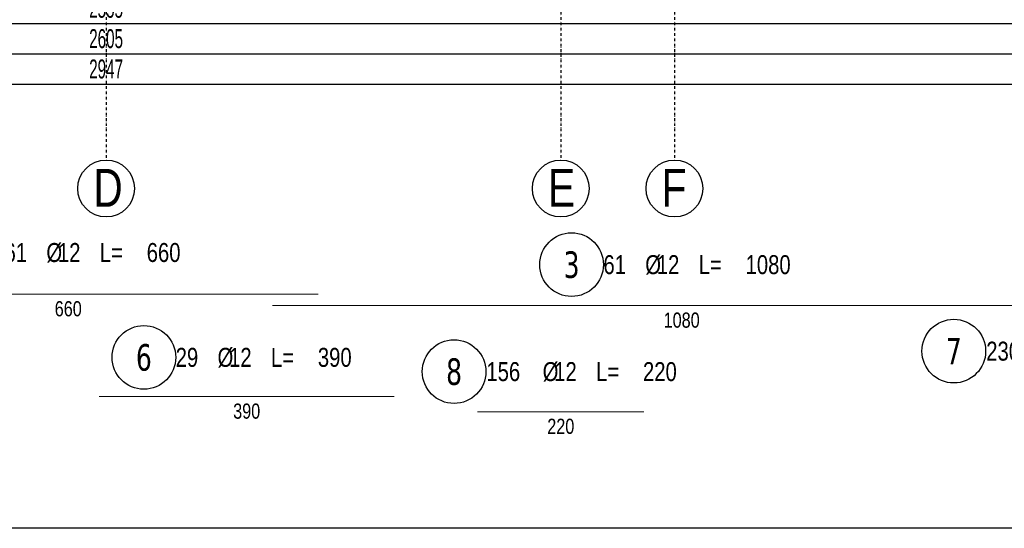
# Model space of a CAD drawing. Header units: millimetres. Extents: x -22500 to -4121, y -19317 to -14831.
# Tile 7 of 70: x -20571 to -19272, y -18828 to -18158. Entities that reach past the tile are written whole.
import ezdxf
from ezdxf.enums import TextEntityAlignment as Align

# ---------------------------------------------------------------- set-up
doc = ezdxf.new("R2010")
doc.units = ezdxf.units.MM
doc.header["$LTSCALE"] = 10
doc.linetypes.add('MO', pattern=[0.7, 0.35, -0.17, 0.01, -0.17])
doc.layers.add('BA_obw', color=230, linetype='Continuous', plot=False)
doc.layers.add('BZ_pom', color=6, linetype='Continuous', plot=False)
for name, color, linetype in [('BA_wym', 1, 'Continuous'), ('BD_osm', 1, 'MO'), ('BD_txs', 2, 'Continuous'), ('BD_wic', 1, 'Continuous'), ('BZ_odn', 1, 'Continuous'), ('BZ_opi2', 4, 'Continuous'), ('BZ_opi3', 30, 'Continuous'), ('BZ_opi4', 53, 'Continuous'), ('BZ_P_wyc', 134, 'Continuous'), ('BZ_wym', 1, 'Continuous')]:
    doc.layers.add(name, color=color, linetype=linetype)
doc.styles.add('BIKTBG', font='tahoma.ttf', dxfattribs={"width": 0.85})
doc.styles.add('BIKTC', font='bikromsw.shx', dxfattribs={"width": 0.85})
doc.styles.add('BIKTS', font='bikromsw.shx', dxfattribs={"width": 0.8})
doc.styles.add('BIKWYM', font='bikromsw.shx', dxfattribs={"width": 0.6})
doc.dimstyles.new('BA_KR_100_cm', dxfattribs={"dimtxt": 25, "dimasz": 1.666667, "dimexe": 24, "dimexo": 0, "dimgap": 0, "dimtad": 0, "dimdec": 1, "dimrnd": 0.5, "dimzin": 9, "dimdsep": 46, "dimtxsty": 'BIKWYM', "dimblk": 'WYM-KR', "dimcen": 0, "dimdle": 20, "dimclrd": 256, "dimclre": 256, "dimclrt": 2, "dimadec": 0, "dimazin": 0, "dimtfac": 0.033333, "dimtdec": 1, "dimtmove": 0, "dimatfit": 3, "dimldrblk": 'WYM-KR', "dimfxl": 25, "dimfxlon": 1, "dimtvp": 0.8, "dimtolj": 1, "dimarcsym": 0})

# ---------------------------------------------------------------- blocks, each defined once
blk = doc.blocks.new('WYM-KR')
at = {"linetype": 'ByBlock'}
blk.add_line((11.52, 0), (-11.52, 0), dxfattribs=at)
at = {"color": 7, "linetype": 'ByBlock'}
blk.add_line((6.24, 6.24), (-6.24, -6.24), dxfattribs=at)
blk = doc.blocks.new('*D71')
at = {"layer": 'BA_wym', "lineweight": -2}
for p, q in [((-21734.6, -18122.8), (-21734.6, -18186.8)), ((-19179.6, -18122.8), (-19179.6, -18186.8)), ((-21732.9, -18162.8), (-19181.2, -18162.8))]:
    blk.add_line(p, q, dxfattribs=at)
at = {"layer": 'Defpoints', "color": 0}
for p in [(-21734.6, -17837.3), (-19179.6, -17837.3), (-19179.6, -18162.8)]:
    blk.add_point(p, dxfattribs=at)
at = {"layer": 'BA_wym', "lineweight": -2, "xscale": 1.666666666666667, "yscale": 1.666666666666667, "zscale": 1.666666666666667, "rotation": 180}
blk.add_blockref('WYM-KR', (-21734.6, -18162.8), dxfattribs=at)
at = {"layer": 'BA_wym', "lineweight": -2, "xscale": 1.666666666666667, "yscale": 1.666666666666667, "zscale": 1.666666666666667}
blk.add_blockref('WYM-KR', (-19179.6, -18162.8), dxfattribs=at)
at = {"layer": 'BA_wym', "color": 2, "insert": (-20457.1, -18142.8), "char_height": 25, "attachment_point": 5, "style": 'BIKWYM'}
blk.add_mtext('\\A1;2555', dxfattribs=at)
blk = doc.blocks.new('*D73')
at = {"layer": 'BA_wym', "lineweight": -2}
for p, q in [((-21759.6, -18162.8), (-21759.6, -18226.8)), ((-19154.6, -18162.8), (-19154.6, -18226.8)), ((-21757.9, -18202.8), (-19156.2, -18202.8))]:
    blk.add_line(p, q, dxfattribs=at)
at = {"layer": 'Defpoints', "color": 0}
for p in [(-21759.6, -17837.3), (-19154.6, -17837.3), (-19154.6, -18202.8)]:
    blk.add_point(p, dxfattribs=at)
at = {"layer": 'BA_wym', "lineweight": -2, "xscale": 1.666666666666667, "yscale": 1.666666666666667, "zscale": 1.666666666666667, "rotation": 180}
blk.add_blockref('WYM-KR', (-21759.6, -18202.8), dxfattribs=at)
at = {"layer": 'BA_wym', "lineweight": -2, "xscale": 1.666666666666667, "yscale": 1.666666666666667, "zscale": 1.666666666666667}
blk.add_blockref('WYM-KR', (-19154.6, -18202.8), dxfattribs=at)
at = {"layer": 'BA_wym', "color": 2, "insert": (-20457.1, -18182.8), "char_height": 25, "attachment_point": 5, "style": 'BIKWYM'}
blk.add_mtext('\\A1;2605', dxfattribs=at)
blk = doc.blocks.new('*D133')
at = {"layer": 'BA_wym', "lineweight": -2}
for p, q in [((-21930.6, -18202.8), (-21930.6, -18266.8)), ((-18983.6, -18202.8), (-18983.6, -18266.8)), ((-21928.9, -18242.8), (-18985.2, -18242.8))]:
    blk.add_line(p, q, dxfattribs=at)
at = {"layer": 'Defpoints', "color": 0}
for p in [(-21930.6, -16738.8), (-18983.6, -16738.8), (-18983.6, -18242.8)]:
    blk.add_point(p, dxfattribs=at)
at = {"layer": 'BA_wym', "lineweight": -2, "xscale": 1.666666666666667, "yscale": 1.666666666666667, "zscale": 1.666666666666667, "rotation": 180}
blk.add_blockref('WYM-KR', (-21930.6, -18242.8), dxfattribs=at)
at = {"layer": 'BA_wym', "lineweight": -2, "xscale": 1.666666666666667, "yscale": 1.666666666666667, "zscale": 1.666666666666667}
blk.add_blockref('WYM-KR', (-18983.6, -18242.8), dxfattribs=at)
at = {"layer": 'BA_wym', "color": 2, "insert": (-20457.1, -18222.8), "char_height": 25, "attachment_point": 5, "style": 'BIKWYM'}
blk.add_mtext('\\A1;2947', dxfattribs=at)
blk = doc.blocks.new('bik_BlkOpPretW', base_point=(-8229.3, 29338.9))
at = {"layer": 'BZ_opi2', "style": 'BIKTBG', "width": 0.8}
blk.add_attdef('NUMER', text='', height=35, dxfattribs=at).set_placement((-8167.3, 29338.9), align=Align.MIDDLE_CENTER)
at = {"layer": 'BZ_opi4', "style": 'BIKTS', "width": 0.8}
for tag, p in [('SZTUK', (-8124.3, 29326.4)), ('PRZEDR_FI', (-8050, 29326.4)), ('PRZEKROJ', (-8034.8, 29326.4)), ('PRZEDR_L', (-7979.5, 29326.4)), ('DLUGOSC', (-7917.6, 29326.4))]:
    blk.add_attdef(tag, p, '', height=25, dxfattribs=at)
at = {"layer": 'BZ_pom', "width": 0.8}
for tag, p, height, style, flags in [('POZYCJA', (-8124.3, 29288.9), 35, 'BIKTBG', 3), ('GATUNEK', (-8124.3, 29251.4), 25, 'BIKTS', 1), ('METODA_L', (-8124.3, 29176.4), 25, 'BIKTS', 3)]:
    blk.add_attdef(tag, p, '', height=height, dxfattribs=dict(at, style=style, flags=flags))
at = {"layer": 'BZ_wym', "width": 0.8}
for tag, p, height, style, flags in [('UWAGA', (-8124.3, 29213.9), 25, 'BIKTS', 1), ('TYP_PRETA', (-8124.3, 29138.9), 25, 'BIKTS', 3), ('PRZEDR_NR', (-8124.3, 29101.4), 35, 'BIKTBG', 1), ('PRZEDR_SZT', (-8124.3, 29063.9), 25, 'BIKTS', 1), ('EURO_KOD', (-8124.3, 29026.4), 25, 'BIKTS', 3), ('EURO_KOD_SEGMENTY', (-8070, 29026.4), 25, 'BIKTS', 3), ('HAK_1', (-8124.3, 28988.9), 25, 'BIKTS', 3), ('HAK_2', (-8124.3, 28951.4), 25, 'BIKTS', 3), ('ID', (-8124.3, 28913.9), 25, 'BIKTS', 3), ('ID_C', (-8124.3, 28876.4), 25, 'BIKTS', 3), ('b_atr_0', (-8124.3, 28838.9), 25, 'BIKTS', 3)]:
    blk.add_attdef(tag, p, '', height=height, dxfattribs=dict(at, style=style, flags=flags))

msp = doc.modelspace()

# ---------------------------------------------------------------- linework, layer by layer
at = {"layer": 'BA_obw'}
msp.add_lwpolyline([(-22500.26, -14831.21), (-18427.75, -14831.21), (-18427.75, -18828.3), (-22500.26, -18828.3)], close=True, dxfattribs=at)
at = {"layer": 'BD_osm'}
for points in [[(-20457.05, -15130.31), (-20457.05, -18342.76)], [(-19857.05, -15130.31), (-19857.05, -18342.76)], [(-19707.05, -15130.31), (-19707.05, -18342.76)]]:
    msp.add_lwpolyline(points, dxfattribs=at)
at = {"layer": 'BD_wic'}
for centre in [(-20457.05, -18380.26), (-19857.05, -18380.26), (-19707.05, -18380.26)]:
    msp.add_circle(centre, 37.5, dxfattribs=at)
at = {"layer": 'BZ_odn', "color": 252}
for centre in [(-19842.84, -18480.64), (-19338.39, -18594.7), (-20407.28, -18602.9), (-19997.89, -18621.68)]:
    msp.add_circle(centre, 42, dxfattribs=at)
at = {"layer": 'BZ_P_wyc', "linetype": 'Continuous', "const_width": 1.2}
for points in [[(-20837.05, -18519.58), (-20177.05, -18519.58)], [(-20237.55, -18534.58), (-19157.55, -18534.58)], [(-20466.55, -18654.58), (-20076.55, -18654.58)], [(-19967.05, -18674.58), (-19747.05, -18674.58)]]:
    msp.add_lwpolyline(points, dxfattribs=at)

# ---------------------------------------------------------------- block references
ref = msp.add_blockref('bik_BlkOpPretW', (-20695.16, -18464.64))
ref.add_attrib('NUMER', '2', dxfattribs={"layer": 'BZ_opi2', "height": 35, "style": 'BIKTBG', "width": 0.8}).set_placement((-20633.16, -18464.64), align=Align.MIDDLE_CENTER)
ref.add_attrib('SZTUK', '61', (-20591.15, -18477.14), dxfattribs={"layer": 'BZ_opi4', "height": 25, "style": 'BIKTS', "width": 0.8})
ref.add_attrib('PRZEKROJ', '12', (-20520.68, -18477.14), dxfattribs={"layer": 'BZ_opi4', "height": 25, "style": 'BIKTS', "width": 0.8})
ref.add_attrib('DLUGOSC', '660', (-20403.53, -18477.14), dxfattribs={"layer": 'BZ_opi4', "height": 25, "style": 'BIKTS', "width": 0.8})
ref.add_attrib('PRZEDR_FI', '%%c', (-20535.91, -18477.14), dxfattribs={"layer": 'BZ_opi4', "height": 25, "style": 'BIKTS', "width": 0.8})
ref.add_attrib('PRZEDR_L', 'L=', (-20465.44, -18477.14), dxfattribs={"layer": 'BZ_opi4', "height": 25, "style": 'BIKTS', "width": 0.8})
ref = msp.add_blockref('bik_BlkOpPretW', (-19904.84, -18480.64))
ref.add_attrib('NUMER', '3', dxfattribs={"layer": 'BZ_opi2', "height": 35, "style": 'BIKTBG', "width": 0.8}).set_placement((-19842.84, -18480.64), align=Align.MIDDLE_CENTER)
ref.add_attrib('SZTUK', '61', (-19800.83, -18493.14), dxfattribs={"layer": 'BZ_opi4', "height": 25, "style": 'BIKTS', "width": 0.8})
ref.add_attrib('PRZEKROJ', '12', (-19730.35, -18493.14), dxfattribs={"layer": 'BZ_opi4', "height": 25, "style": 'BIKTS', "width": 0.8})
ref.add_attrib('DLUGOSC', '1080', (-19613.21, -18493.14), dxfattribs={"layer": 'BZ_opi4', "height": 25, "style": 'BIKTS', "width": 0.8})
ref.add_attrib('PRZEDR_FI', '%%c', (-19745.59, -18493.14), dxfattribs={"layer": 'BZ_opi4', "height": 25, "style": 'BIKTS', "width": 0.8})
ref.add_attrib('PRZEDR_L', 'L=', (-19675.12, -18493.14), dxfattribs={"layer": 'BZ_opi4', "height": 25, "style": 'BIKTS', "width": 0.8})
ref = msp.add_blockref('bik_BlkOpPretW', (-19400.39, -18594.7))
ref.add_attrib('NUMER', '7', dxfattribs={"layer": 'BZ_opi2', "height": 35, "style": 'BIKTBG', "width": 0.8}).set_placement((-19338.39, -18594.7), align=Align.MIDDLE_CENTER)
ref.add_attrib('SZTUK', '230', (-19295.63, -18607.2), dxfattribs={"layer": 'BZ_opi4', "height": 25, "style": 'BIKTS', "width": 0.8})
ref.add_attrib('PRZEKROJ', '12', (-19206.1, -18607.2), dxfattribs={"layer": 'BZ_opi4', "height": 25, "style": 'BIKTS', "width": 0.8})
ref.add_attrib('DLUGOSC', '136', (-19088.96, -18607.2), dxfattribs={"layer": 'BZ_opi4', "height": 25, "style": 'BIKTS', "width": 0.8})
ref.add_attrib('PRZEDR_FI', '%%c', (-19221.34, -18607.2), dxfattribs={"layer": 'BZ_opi4', "height": 25, "style": 'BIKTS', "width": 0.8})
ref.add_attrib('PRZEDR_L', 'L=', (-19150.87, -18607.2), dxfattribs={"layer": 'BZ_opi4', "height": 25, "style": 'BIKTS', "width": 0.8})
ref = msp.add_blockref('bik_BlkOpPretW', (-20469.28, -18602.9))
ref.add_attrib('NUMER', '6', dxfattribs={"layer": 'BZ_opi2', "height": 35, "style": 'BIKTBG', "width": 0.8}).set_placement((-20407.28, -18602.9), align=Align.MIDDLE_CENTER)
ref.add_attrib('SZTUK', '29', (-20365.27, -18615.4), dxfattribs={"layer": 'BZ_opi4', "height": 25, "style": 'BIKTS', "width": 0.8})
ref.add_attrib('PRZEKROJ', '12', (-20294.79, -18615.4), dxfattribs={"layer": 'BZ_opi4', "height": 25, "style": 'BIKTS', "width": 0.8})
ref.add_attrib('DLUGOSC', '390', (-20177.65, -18615.4), dxfattribs={"layer": 'BZ_opi4', "height": 25, "style": 'BIKTS', "width": 0.8})
ref.add_attrib('PRZEDR_FI', '%%c', (-20310.03, -18615.4), dxfattribs={"layer": 'BZ_opi4', "height": 25, "style": 'BIKTS', "width": 0.8})
ref.add_attrib('PRZEDR_L', 'L=', (-20239.56, -18615.4), dxfattribs={"layer": 'BZ_opi4', "height": 25, "style": 'BIKTS', "width": 0.8})
ref = msp.add_blockref('bik_BlkOpPretW', (-20059.89, -18621.68))
ref.add_attrib('NUMER', '8', dxfattribs={"layer": 'BZ_opi2', "height": 35, "style": 'BIKTBG', "width": 0.8}).set_placement((-19997.89, -18621.68), align=Align.MIDDLE_CENTER)
ref.add_attrib('SZTUK', '156', (-19955.26, -18634.18), dxfattribs={"layer": 'BZ_opi4', "height": 25, "style": 'BIKTS', "width": 0.8})
ref.add_attrib('PRZEKROJ', '12', (-19865.74, -18634.18), dxfattribs={"layer": 'BZ_opi4', "height": 25, "style": 'BIKTS', "width": 0.8})
ref.add_attrib('DLUGOSC', '220', (-19748.6, -18634.18), dxfattribs={"layer": 'BZ_opi4', "height": 25, "style": 'BIKTS', "width": 0.8})
ref.add_attrib('PRZEDR_FI', '%%c', (-19880.98, -18634.18), dxfattribs={"layer": 'BZ_opi4', "height": 25, "style": 'BIKTS', "width": 0.8})
ref.add_attrib('PRZEDR_L', 'L=', (-19810.5, -18634.18), dxfattribs={"layer": 'BZ_opi4', "height": 25, "style": 'BIKTS', "width": 0.8})

# ---------------------------------------------------------------- texts
at = {"layer": 'BD_txs', "style": 'BIKTS', "width": 0.8}
for s, p in [('D', (-20473.86, -18404.33)), ('E', (-19873.86, -18404.33)), ('F', (-19723.86, -18404.33))]:
    msp.add_text(s, height=50, dxfattribs=at).set_placement(p)
at = {"layer": 'BZ_opi3', "style": 'BIKTC', "width": 0.8}
for s, p in [('660', (-20507.05, -18538.78)), ('1080', (-19697.55, -18553.78)), ('390', (-20271.55, -18673.78)), ('220', (-19857.05, -18693.78))]:
    msp.add_text(s, height=20, dxfattribs=at).set_placement(p, align=Align.MIDDLE_CENTER)

# ---------------------------------------------------------------- dimensions: what is measured, and where the dimension line sits
at = {"layer": 'BA_wym'}
for base, p1, p2, override, picture, middle in [((-18983.55, -18242.76), (-21930.55, -16738.81), (-18983.55, -16738.81), {"dimatfit": 1, "dimfxl": 40}, '*D133', (-20457.05, -18222.76)), ((-19154.55, -18202.76), (-21759.55, -17837.31), (-19154.55, -17837.31), {"dimatfit": 1, "dimfxl": 40}, '*D73', (-20457.05, -18182.76)), ((-19179.55, -18162.76), (-21734.55, -17837.31), (-19179.55, -17837.31), {"dimtmove": 1, "dimatfit": 1, "dimfxl": 40}, '*D71', (-20457.05, -18142.76))]:
    dim = msp.add_linear_dim(base=base, p1=p1, p2=p2, dimstyle='BA_KR_100_cm', override=override, dxfattribs=at)
    dim.commit()
    dim.dimension.update_dxf_attribs({"geometry": picture, "text_midpoint": middle})

doc.saveas('drawing.dxf')
